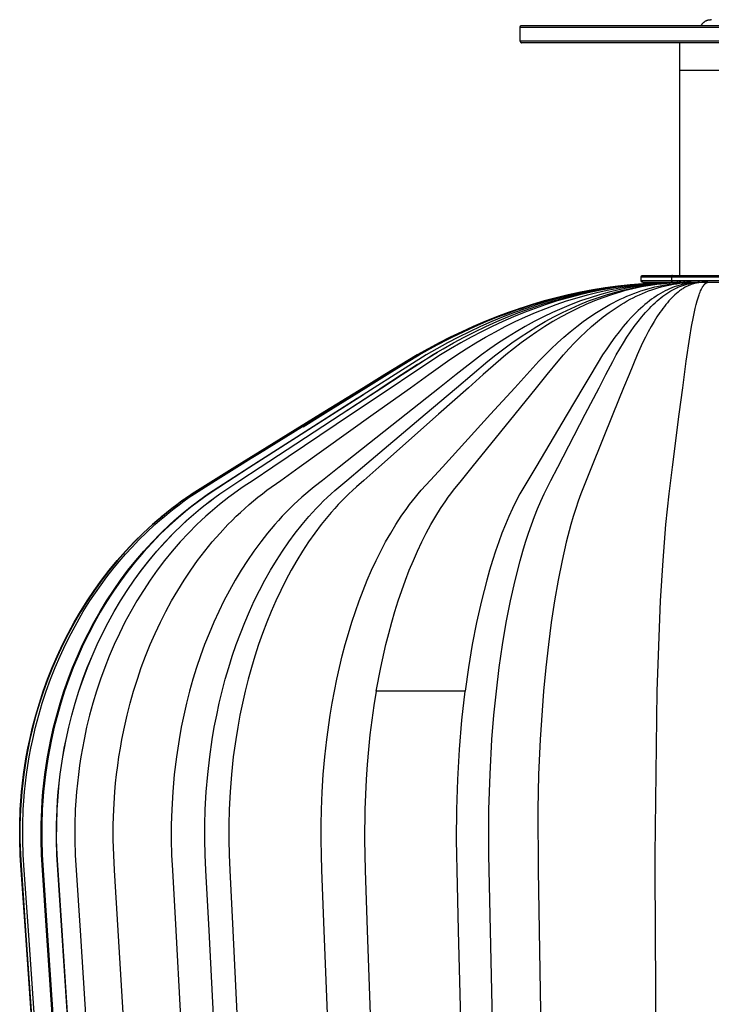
# Model space of a CAD drawing. Header units: millimetres. Extents: x 5000 to 5983, y 0 to 1484.
# Tile 11 of 12: x 5584 to 5783, y 1200 to 1484. Entities that reach past the tile are written whole.
import ezdxf

# ---------------------------------------------------------------- set-up
doc = ezdxf.new("R2010")
doc.units = ezdxf.units.MM
doc.layers.add('Make2D$Sichtbar$Kurven', color=18, linetype='Continuous', true_color=0x000000)
doc.layers.add('Make2D$Sichtbar$Tangenten', color=18, linetype='Continuous', true_color=0x000000)

msp = doc.modelspace()

# ---------------------------------------------------------------- linework, layer by layer
at = {"layer": 'Make2D$Sichtbar$Kurven', "color": 18, "lineweight": -3, "true_color": 0x000000}
for points in [[(5728.08, 1482.02), (5728.08, 1482.03), (5728.08, 1482.05), (5728.08, 1482.06), (5728.08, 1482.07), (5728.08, 1482.08), (5728.09, 1482.09), (5728.09, 1482.1), (5728.09, 1482.11), (5728.09, 1482.13), (5728.09, 1482.14), (5728.1, 1482.15), (5728.1, 1482.16), (5728.1, 1482.17), (5728.11, 1482.18), (5728.11, 1482.2), (5728.12, 1482.21), (5728.12, 1482.22), (5728.13, 1482.23), (5728.13, 1482.24), (5728.14, 1482.25), (5728.14, 1482.26), (5728.15, 1482.28), (5728.16, 1482.29), (5728.16, 1482.3), (5728.17, 1482.31), (5728.18, 1482.32), (5728.18, 1482.33), (5728.19, 1482.34), (5728.2, 1482.35), (5728.21, 1482.36), (5728.22, 1482.37), (5728.23, 1482.38), (5728.24, 1482.39), (5728.25, 1482.39), (5728.25, 1482.4), (5728.26, 1482.41), (5728.27, 1482.42), (5728.29, 1482.43), (5728.3, 1482.43), (5728.31, 1482.44), (5728.32, 1482.45), (5728.33, 1482.45), (5728.34, 1482.46), (5728.35, 1482.47), (5728.36, 1482.47), (5728.37, 1482.48), (5728.38, 1482.48), (5728.4, 1482.49), (5728.41, 1482.49), (5728.42, 1482.5), (5728.43, 1482.5), (5728.44, 1482.5), (5728.45, 1482.51), (5728.47, 1482.51), (5728.48, 1482.51), (5728.49, 1482.51), (5728.5, 1482.52), (5728.51, 1482.52), (5728.52, 1482.52), (5728.53, 1482.52), (5728.55, 1482.52), (5728.56, 1482.52), (5728.57, 1482.52), (5728.58, 1482.52)], [(5728.08, 1478.02), (5728.08, 1482.02)], [(5728.58, 1482.52), (5837.58, 1482.52), (5837.58, 1482.52)], [(5780.4, 1482.52), (5780.42, 1482.58), (5780.45, 1482.63), (5780.48, 1482.68), (5780.51, 1482.73), (5780.54, 1482.78), (5780.58, 1482.83), (5780.61, 1482.88), (5780.64, 1482.93), (5780.68, 1482.98), (5780.72, 1483.03), (5780.76, 1483.08), (5780.79, 1483.13), (5780.83, 1483.17), (5780.88, 1483.22), (5780.92, 1483.26), (5780.96, 1483.31), (5781.02, 1483.36), (5781.07, 1483.41), (5781.13, 1483.46), (5781.19, 1483.51), (5781.25, 1483.56), (5781.31, 1483.61), (5781.38, 1483.65), (5781.44, 1483.69), (5781.5, 1483.74), (5781.57, 1483.78), (5781.64, 1483.81), (5781.7, 1483.85), (5781.77, 1483.88), (5781.84, 1483.91), (5781.91, 1483.94), (5781.98, 1483.97), (5782.05, 1484), (5782.12, 1484.02), (5782.19, 1484.05), (5782.26, 1484.07), (5782.33, 1484.09), (5782.4, 1484.1), (5782.47, 1484.12), (5782.54, 1484.13), (5782.6, 1484.15), (5782.67, 1484.16), (5782.74, 1484.16), (5782.81, 1484.17), (5782.88, 1484.18), (5782.95, 1484.18), (5783.01, 1484.18), (5783.08, 1484.18)], [(5783.35, 1484.17), (5783.28, 1484.18), (5783.21, 1484.18), (5783.15, 1484.18), (5783.08, 1484.18)], [(5728.08, 1478.02), (5728.08, 1478.01), (5728.08, 1478), (5728.08, 1477.99), (5728.08, 1477.98), (5728.08, 1477.97), (5728.09, 1477.96), (5728.09, 1477.94), (5728.09, 1477.93), (5728.09, 1477.92), (5728.09, 1477.91), (5728.1, 1477.9), (5728.1, 1477.89), (5728.1, 1477.87), (5728.11, 1477.86), (5728.11, 1477.85), (5728.12, 1477.84), (5728.12, 1477.83), (5728.13, 1477.82), (5728.13, 1477.8), (5728.14, 1477.79), (5728.14, 1477.78), (5728.15, 1477.77), (5728.16, 1477.76), (5728.16, 1477.75), (5728.17, 1477.74), (5728.18, 1477.73), (5728.18, 1477.72), (5728.19, 1477.71), (5728.2, 1477.7), (5728.21, 1477.69), (5728.22, 1477.68), (5728.23, 1477.67), (5728.24, 1477.66), (5728.25, 1477.65), (5728.25, 1477.64), (5728.26, 1477.64), (5728.27, 1477.63), (5728.29, 1477.62), (5728.3, 1477.61), (5728.31, 1477.61), (5728.32, 1477.6), (5728.33, 1477.59), (5728.34, 1477.59), (5728.35, 1477.58), (5728.36, 1477.57), (5728.37, 1477.57), (5728.38, 1477.56), (5728.4, 1477.56), (5728.41, 1477.56), (5728.42, 1477.55), (5728.43, 1477.55), (5728.44, 1477.54), (5728.45, 1477.54), (5728.47, 1477.54), (5728.48, 1477.53), (5728.49, 1477.53), (5728.5, 1477.53), (5728.51, 1477.53), (5728.52, 1477.53), (5728.53, 1477.53), (5728.55, 1477.52), (5728.56, 1477.52), (5728.57, 1477.52), (5728.58, 1477.52)], [(5837.58, 1477.52), (5728.58, 1477.52)], [(5774.08, 1477.52), (5774.08, 1469.58)], [(5774.08, 1469.58), (5774.08, 1410.34)], [(5763.04, 1409.84), (5763.04, 1409.85), (5763.04, 1409.87), (5763.04, 1409.88), (5763.04, 1409.89), (5763.04, 1409.9), (5763.04, 1409.92), (5763.04, 1409.93), (5763.05, 1409.94), (5763.05, 1409.95), (5763.05, 1409.96), (5763.05, 1409.98), (5763.06, 1409.99), (5763.06, 1410), (5763.07, 1410.01), (5763.07, 1410.02), (5763.07, 1410.03), (5763.08, 1410.04), (5763.08, 1410.06), (5763.09, 1410.07), (5763.1, 1410.08), (5763.1, 1410.09), (5763.11, 1410.1), (5763.11, 1410.11), (5763.12, 1410.12), (5763.13, 1410.13), (5763.13, 1410.14), (5763.14, 1410.15), (5763.15, 1410.16), (5763.16, 1410.17), (5763.17, 1410.18), (5763.17, 1410.19), (5763.18, 1410.2), (5763.19, 1410.2), (5763.2, 1410.21), (5763.21, 1410.22), (5763.22, 1410.23), (5763.23, 1410.24), (5763.24, 1410.25), (5763.25, 1410.25), (5763.26, 1410.26), (5763.27, 1410.27), (5763.28, 1410.27), (5763.29, 1410.28), (5763.31, 1410.29), (5763.32, 1410.29), (5763.33, 1410.3), (5763.34, 1410.3), (5763.35, 1410.31), (5763.37, 1410.31), (5763.38, 1410.32), (5763.4, 1410.32), (5763.41, 1410.33), (5763.43, 1410.33), (5763.44, 1410.33), (5763.45, 1410.33), (5763.45, 1410.34), (5763.46, 1410.34), (5763.47, 1410.34), (5763.48, 1410.34), (5763.51, 1410.34), (5763.54, 1410.34)], [(5763.54, 1410.34), (5763.54, 1410.34), (5772.08, 1410.34)], [(5772.08, 1410.34), (5802.54, 1410.34), (5802.54, 1410.34)], [(5590.08, 1151.26), (5585.22, 1221.13), (5584, 1238.6), (5583.72, 1242.96), (5583.58, 1247.33), (5583.58, 1251.7), (5583.74, 1256.07), (5583.9, 1258.62), (5584.11, 1261.17), (5584.38, 1263.71), (5584.69, 1266.25), (5585.06, 1268.78), (5585.48, 1271.3), (5585.94, 1273.81), (5586.46, 1276.31), (5587.29, 1279.85), (5588.22, 1283.36), (5589.25, 1286.85), (5590.38, 1290.3), (5591.62, 1293.72), (5592.96, 1297.1), (5594.4, 1300.43), (5595.93, 1303.73), (5597.57, 1306.97), (5599.31, 1310.16), (5601.15, 1313.3), (5603.08, 1316.37), (5605.11, 1319.38), (5607.23, 1322.33), (5609.45, 1325.21), (5611.76, 1328.01), (5614.17, 1330.73), (5616.66, 1333.37), (5619.24, 1335.93), (5621.91, 1338.4), (5623.27, 1339.6), (5624.66, 1340.77), (5626.06, 1341.92), (5627.49, 1343.04), (5628.93, 1344.14), (5630.4, 1345.22), (5631.88, 1346.27), (5633.38, 1347.29), (5639.53, 1351.15), (5645.71, 1354.98), (5670.44, 1370.26), (5682.81, 1377.9), (5688.99, 1381.72), (5695.18, 1385.53), (5698.31, 1387.37), (5701.48, 1389.15), (5704.68, 1390.86), (5707.92, 1392.5), (5711.2, 1394.08), (5714.51, 1395.58), (5717.85, 1397), (5721.22, 1398.35), (5724.62, 1399.63), (5728.05, 1400.82), (5731.51, 1401.93), (5735, 1402.96), (5738.5, 1403.9), (5742.03, 1404.76), (5745.58, 1405.52), (5749.15, 1406.2), (5752.74, 1406.78), (5756.34, 1407.27), (5759.95, 1407.66), (5763.57, 1407.95), (5767.2, 1408.15)], [(5590.12, 1151.28), (5585.26, 1221.14), (5584.05, 1238.61), (5583.77, 1242.98), (5583.63, 1247.34), (5583.63, 1251.72), (5583.79, 1256.08), (5583.95, 1258.63), (5584.16, 1261.18), (5584.43, 1263.72), (5584.74, 1266.25), (5585.11, 1268.78), (5585.53, 1271.3), (5586, 1273.81), (5586.51, 1276.31), (5587.34, 1279.85), (5588.27, 1283.36), (5589.3, 1286.85), (5590.44, 1290.3), (5591.67, 1293.72), (5593.01, 1297.09), (5594.44, 1300.43), (5595.98, 1303.72), (5597.62, 1306.96), (5599.36, 1310.15), (5601.19, 1313.29), (5603.12, 1316.36), (5605.15, 1319.37), (5607.27, 1322.32), (5609.49, 1325.19), (5611.8, 1327.99), (5614.2, 1330.72), (5616.69, 1333.36), (5619.27, 1335.91), (5621.94, 1338.38), (5623.3, 1339.58), (5624.69, 1340.75), (5626.09, 1341.9), (5627.51, 1343.03), (5628.96, 1344.13), (5630.42, 1345.2), (5631.9, 1346.25), (5633.4, 1347.27), (5639.55, 1351.14), (5645.73, 1354.96), (5670.45, 1370.25), (5682.82, 1377.9), (5689, 1381.72), (5695.19, 1385.52), (5698.32, 1387.37), (5701.48, 1389.15), (5704.69, 1390.86), (5707.93, 1392.5), (5711.2, 1394.07), (5714.51, 1395.58), (5717.85, 1397), (5721.22, 1398.35), (5724.63, 1399.63), (5728.06, 1400.82), (5731.51, 1401.93), (5735, 1402.96), (5738.51, 1403.9), (5742.04, 1404.76), (5745.59, 1405.52), (5749.15, 1406.2), (5752.74, 1406.78), (5756.34, 1407.27), (5759.95, 1407.66), (5763.57, 1407.95), (5769.79, 1408.26)], [(5772.84, 1408.34), (5767.7, 1408.15), (5764.19, 1407.95), (5760.68, 1407.66), (5757.18, 1407.27), (5753.7, 1406.78), (5750.23, 1406.2), (5746.77, 1405.52), (5743.33, 1404.76), (5739.91, 1403.9), (5736.52, 1402.96), (5733.14, 1401.93), (5729.79, 1400.82), (5726.47, 1399.63), (5723.18, 1398.35), (5719.91, 1397), (5716.68, 1395.58), (5713.47, 1394.07), (5710.3, 1392.5), (5707.16, 1390.86), (5704.06, 1389.15), (5700.99, 1387.37), (5691.97, 1381.71), (5685.98, 1377.89), (5674.01, 1370.25), (5650.07, 1354.95), (5644.09, 1351.12), (5638.14, 1347.25), (5636.68, 1346.23), (5635.25, 1345.18), (5633.83, 1344.11), (5632.44, 1343.01), (5631.06, 1341.89), (5629.7, 1340.74), (5628.36, 1339.56), (5627.04, 1338.36), (5624.46, 1335.9), (5621.96, 1333.34), (5619.55, 1330.7), (5617.23, 1327.98), (5614.99, 1325.18), (5612.84, 1322.31), (5610.79, 1319.36), (5608.82, 1316.35), (5606.95, 1313.28), (5605.18, 1310.14), (5603.5, 1306.95), (5601.91, 1303.71), (5600.42, 1300.42), (5599.03, 1297.09), (5597.74, 1293.71), (5596.54, 1290.3), (5595.44, 1286.85), (5594.45, 1283.37), (5593.55, 1279.86), (5592.75, 1276.32), (5592.24, 1273.82), (5591.79, 1271.31), (5591.38, 1268.79), (5591.03, 1266.26), (5590.72, 1263.73), (5590.47, 1261.19), (5590.26, 1258.65), (5590.11, 1256.1), (5589.95, 1251.73), (5589.94, 1247.36), (5590.08, 1242.99), (5590.35, 1238.63), (5591.53, 1221.16), (5596.22, 1151.28)], [(5773.35, 1408.34), (5768.46, 1408.15), (5765.13, 1407.95), (5761.8, 1407.66), (5758.47, 1407.27), (5755.16, 1406.78), (5751.86, 1406.2), (5748.58, 1405.52), (5745.31, 1404.76), (5742.06, 1403.9), (5738.83, 1402.96), (5735.63, 1401.93), (5732.44, 1400.82), (5729.29, 1399.63), (5726.16, 1398.36), (5723.05, 1397), (5719.98, 1395.58), (5716.93, 1394.08), (5713.92, 1392.51), (5710.94, 1390.86), (5707.99, 1389.15), (5705.07, 1387.37), (5696.5, 1381.72), (5690.81, 1377.9), (5679.43, 1370.26), (5656.67, 1354.98), (5650.98, 1351.15), (5648.14, 1349.25), (5646.72, 1348.28), (5645.32, 1347.29), (5643.94, 1346.27), (5642.58, 1345.22), (5641.23, 1344.14), (5639.9, 1343.04), (5638.59, 1341.92), (5637.29, 1340.77), (5636.02, 1339.6), (5634.76, 1338.4), (5632.31, 1335.93), (5629.94, 1333.38), (5627.64, 1330.73), (5625.43, 1328.01), (5623.3, 1325.21), (5621.26, 1322.33), (5619.31, 1319.38), (5617.44, 1316.37), (5615.66, 1313.3), (5613.97, 1310.16), (5612.37, 1306.97), (5610.86, 1303.73), (5609.45, 1300.43), (5608.12, 1297.1), (5606.89, 1293.72), (5605.76, 1290.3), (5604.71, 1286.85), (5603.76, 1283.36), (5602.91, 1279.85), (5602.15, 1276.31), (5601.67, 1273.81), (5601.24, 1271.3), (5600.86, 1268.78), (5600.52, 1266.25), (5600.23, 1263.71), (5599.99, 1261.17), (5599.79, 1258.62), (5599.64, 1256.07), (5599.5, 1251.7), (5599.49, 1247.33), (5599.62, 1242.96), (5599.88, 1238.6), (5601, 1221.13), (5605.48, 1151.26)], [(5616.21, 1151.26), (5612.01, 1221.13), (5610.96, 1238.59), (5610.72, 1242.96), (5610.59, 1247.33), (5610.6, 1251.7), (5610.73, 1256.07), (5611.06, 1261.17), (5611.28, 1263.71), (5611.56, 1266.25), (5611.87, 1268.77), (5612.23, 1271.3), (5612.64, 1273.81), (5613.09, 1276.31), (5613.8, 1279.85), (5614.61, 1283.36), (5615.5, 1286.85), (5616.48, 1290.3), (5617.55, 1293.72), (5618.7, 1297.1), (5619.95, 1300.43), (5621.28, 1303.73), (5622.69, 1306.97), (5624.2, 1310.16), (5625.78, 1313.3), (5627.45, 1316.37), (5629.21, 1319.39), (5631.05, 1322.33), (5632.96, 1325.21), (5634.96, 1328.01), (5637.04, 1330.73), (5639.2, 1333.38), (5641.43, 1335.93), (5643.73, 1338.4), (5644.91, 1339.6), (5646.11, 1340.77), (5647.32, 1341.92), (5648.56, 1343.05), (5649.81, 1344.15), (5651.07, 1345.22), (5652.35, 1346.27), (5653.65, 1347.29), (5654.97, 1348.28), (5658.97, 1351.15), (5664.31, 1354.98), (5685.69, 1370.26), (5696.39, 1377.9), (5701.73, 1381.72), (5707.08, 1385.53), (5709.79, 1387.37), (5712.53, 1389.15), (5715.3, 1390.86), (5718.1, 1392.51), (5720.93, 1394.08), (5723.8, 1395.58), (5726.68, 1397), (5729.6, 1398.36), (5732.54, 1399.63), (5735.51, 1400.82), (5738.5, 1401.93), (5741.51, 1402.96), (5744.54, 1403.9), (5747.59, 1404.76), (5750.66, 1405.52), (5753.75, 1406.2), (5756.85, 1406.78), (5759.96, 1407.27), (5763.08, 1407.66), (5766.21, 1407.95), (5769.35, 1408.15), (5773.94, 1408.34)], [(5774.82, 1408.34), (5770.68, 1408.15), (5767.85, 1407.95), (5766.44, 1407.81), (5765.03, 1407.66), (5762.21, 1407.27), (5759.4, 1406.78), (5756.6, 1406.2), (5753.81, 1405.52), (5751.04, 1404.76), (5748.29, 1403.9), (5745.55, 1402.96), (5742.83, 1401.93), (5740.13, 1400.82), (5737.45, 1399.63), (5734.79, 1398.36), (5732.16, 1397), (5729.55, 1395.58), (5726.97, 1394.08), (5724.41, 1392.51), (5721.89, 1390.86), (5719.38, 1389.15), (5716.91, 1387.37), (5709.63, 1381.72), (5704.81, 1377.9), (5695.15, 1370.27), (5675.85, 1354.98), (5671.02, 1351.16), (5668.61, 1349.25), (5667.41, 1348.29), (5666.22, 1347.3), (5665.05, 1346.27), (5663.89, 1345.23), (5662.75, 1344.15), (5661.62, 1343.05), (5660.51, 1341.93), (5659.41, 1340.78), (5658.33, 1339.6), (5657.26, 1338.4), (5655.18, 1335.94), (5653.17, 1333.38), (5651.22, 1330.74), (5649.35, 1328.02), (5647.54, 1325.21), (5645.81, 1322.34), (5644.15, 1319.39), (5642.56, 1316.38), (5641.05, 1313.3), (5639.62, 1310.16), (5638.27, 1306.97), (5636.99, 1303.73), (5635.78, 1300.44), (5634.66, 1297.1), (5633.62, 1293.72), (5632.65, 1290.3), (5631.77, 1286.85), (5630.96, 1283.36), (5630.24, 1279.85), (5629.59, 1276.31), (5628.82, 1271.29), (5628.21, 1266.24), (5627.76, 1261.17), (5627.47, 1256.07), (5627.35, 1251.7), (5627.34, 1247.33), (5627.45, 1242.95), (5627.67, 1238.59), (5628.62, 1221.12), (5632.42, 1151.26)], [(5775.7, 1408.34), (5772, 1408.15), (5769.47, 1407.95), (5768.21, 1407.81), (5766.95, 1407.66), (5765.69, 1407.47), (5764.43, 1407.27), (5763.17, 1407.03), (5761.92, 1406.78), (5760.67, 1406.5), (5759.42, 1406.2), (5758.17, 1405.87), (5756.93, 1405.52), (5754.45, 1404.76), (5751.99, 1403.9), (5749.54, 1402.96), (5747.11, 1401.93), (5744.7, 1400.82), (5742.31, 1399.63), (5739.94, 1398.36), (5737.58, 1397), (5735.25, 1395.58), (5732.95, 1394.08), (5730.66, 1392.5), (5728.4, 1390.86), (5726.17, 1389.15), (5723.96, 1387.37), (5717.46, 1381.72), (5713.14, 1377.9), (5704.52, 1370.26), (5687.27, 1354.97), (5682.96, 1351.15), (5680.8, 1349.24), (5679.73, 1348.27), (5678.67, 1347.28), (5677.62, 1346.26), (5676.59, 1345.21), (5675.57, 1344.14), (5674.56, 1343.04), (5673.57, 1341.91), (5672.59, 1340.76), (5670.67, 1338.39), (5668.81, 1335.93), (5667.01, 1333.37), (5665.27, 1330.73), (5663.6, 1328), (5661.98, 1325.2), (5660.44, 1322.33), (5658.95, 1319.38), (5657.54, 1316.37), (5656.19, 1313.29), (5654.91, 1310.16), (5653.7, 1306.97), (5652.56, 1303.72), (5651.48, 1300.43), (5650.48, 1297.1), (5649.55, 1293.72), (5648.69, 1290.3), (5647.9, 1286.85), (5647.18, 1283.36), (5646.53, 1279.85), (5645.95, 1276.31), (5645.26, 1271.3), (5644.72, 1266.25), (5644.31, 1261.17), (5644.05, 1256.08), (5643.94, 1251.71), (5643.94, 1247.34), (5644.04, 1242.97), (5644.23, 1238.6), (5645.08, 1221.14), (5648.47, 1151.27)], [(5769.01, 1408.23), (5763.54, 1407.94), (5759.91, 1407.65), (5756.29, 1407.26), (5752.69, 1406.76), (5749.1, 1406.18), (5745.53, 1405.5), (5741.98, 1404.72), (5738.45, 1403.86), (5734.95, 1402.91), (5731.47, 1401.87), (5728.01, 1400.75), (5724.59, 1399.54), (5721.19, 1398.25), (5717.83, 1396.89), (5714.5, 1395.45), (5711.21, 1393.93), (5707.95, 1392.35), (5704.73, 1390.69), (5701.54, 1388.96), (5698.4, 1387.17), (5689.14, 1381.46), (5683.01, 1377.6), (5670.76, 1369.87), (5665.48, 1366.52)], [(5773.14, 1408.36), (5770.92, 1408.29), (5763.71, 1407.95), (5760.12, 1407.66), (5756.54, 1407.27), (5752.96, 1406.78), (5749.4, 1406.2), (5745.86, 1405.52), (5742.34, 1404.76), (5738.83, 1403.9), (5735.35, 1402.96), (5731.89, 1401.93), (5728.46, 1400.82), (5725.05, 1399.63), (5721.68, 1398.35), (5718.33, 1397), (5715.01, 1395.58), (5711.73, 1394.08), (5708.48, 1392.5), (5705.26, 1390.86), (5702.08, 1389.15), (5698.94, 1387.37), (5689.68, 1381.72), (5683.55, 1377.9), (5671.27, 1370.26), (5665.93, 1366.93)], [(5674.28, 1151.26), (5671.53, 1221.12), (5670.85, 1238.58), (5670.69, 1242.95), (5670.61, 1247.32), (5670.61, 1251.69), (5670.7, 1256.07), (5670.91, 1261.16), (5671.24, 1266.24), (5671.68, 1271.29), (5672.23, 1276.3), (5673.22, 1283.36), (5673.81, 1286.85), (5674.44, 1290.3), (5675.14, 1293.72), (5675.9, 1297.1), (5676.71, 1300.44), (5677.57, 1303.73), (5678.5, 1306.97), (5679.48, 1310.17), (5680.51, 1313.3), (5681.6, 1316.38), (5682.75, 1319.39), (5683.95, 1322.34), (5685.2, 1325.22), (5686.5, 1328.02), (5687.86, 1330.75), (5689.26, 1333.39), (5690.72, 1335.94), (5692.22, 1338.41), (5693.77, 1340.78), (5695.37, 1343.06), (5696.18, 1344.16), (5697.01, 1345.23), (5697.84, 1346.28), (5698.69, 1347.3), (5699.55, 1348.29), (5702.16, 1351.17), (5705.64, 1354.99), (5719.58, 1370.27), (5726.56, 1377.91), (5730.04, 1381.72), (5733.53, 1385.53), (5735.3, 1387.37), (5737.08, 1389.15), (5738.89, 1390.86), (5740.72, 1392.51), (5742.56, 1394.08), (5744.43, 1395.58), (5746.31, 1397.01), (5748.21, 1398.36), (5750.13, 1399.63), (5752.06, 1400.82), (5753.04, 1401.39), (5754.01, 1401.93), (5754.99, 1402.46), (5755.98, 1402.96), (5756.96, 1403.44), (5757.95, 1403.9), (5758.95, 1404.34), (5759.94, 1404.76), (5760.94, 1405.15), (5761.94, 1405.52), (5762.95, 1405.87), (5763.96, 1406.2), (5764.97, 1406.5), (5765.98, 1406.78), (5766.99, 1407.03), (5768.01, 1407.27), (5769.02, 1407.47), (5770.04, 1407.66), (5771.06, 1407.81), (5772.08, 1407.95), (5773.1, 1408.06), (5774.13, 1408.15), (5777.12, 1408.34)], [(5686.54, 1290.3), (5687.83, 1297.1), (5689.32, 1303.73), (5690.14, 1306.97), (5691.01, 1310.16), (5691.93, 1313.3), (5692.9, 1316.38), (5693.92, 1319.39), (5694.98, 1322.34), (5696.09, 1325.21), (5697.25, 1328.02), (5698.46, 1330.74), (5699.71, 1333.38), (5701, 1335.94), (5702.33, 1338.4), (5703.71, 1340.78), (5705.13, 1343.05), (5706.59, 1345.23), (5707.33, 1346.27), (5708.08, 1347.3), (5708.85, 1348.29), (5711.17, 1351.16), (5714.26, 1354.98), (5726.65, 1370.27), (5732.85, 1377.9), (5735.94, 1381.72), (5739.05, 1385.53), (5740.61, 1387.37), (5742.2, 1389.15), (5743.81, 1390.86), (5745.43, 1392.51), (5747.07, 1394.08), (5748.73, 1395.58), (5750.4, 1397), (5752.09, 1398.36), (5753.8, 1399.63), (5754.65, 1400.24), (5755.51, 1400.82), (5756.38, 1401.39), (5757.25, 1401.93), (5758.12, 1402.46), (5758.99, 1402.96), (5759.87, 1403.44), (5760.75, 1403.9), (5761.63, 1404.34), (5762.52, 1404.76), (5763.41, 1405.15), (5764.3, 1405.52), (5765.19, 1405.87), (5766.08, 1406.2), (5766.98, 1406.5), (5767.88, 1406.78), (5768.78, 1407.03), (5769.68, 1407.27), (5770.59, 1407.47), (5771.49, 1407.66), (5772.4, 1407.81), (5773.31, 1407.95), (5774.21, 1408.06), (5775.12, 1408.15), (5776.94, 1408.29), (5777.78, 1408.34)], [(5779.19, 1408.34), (5777.91, 1408.23), (5777.24, 1408.15), (5776.57, 1408.06), (5775.91, 1407.95), (5775.57, 1407.88), (5775.24, 1407.81), (5774.91, 1407.74), (5774.58, 1407.66), (5773.91, 1407.47), (5773.25, 1407.27), (5772.59, 1407.03), (5771.92, 1406.78), (5771.26, 1406.5), (5770.61, 1406.2), (5769.95, 1405.87), (5769.29, 1405.52), (5768.64, 1405.15), (5767.99, 1404.76), (5767.34, 1404.34), (5766.69, 1403.9), (5766.05, 1403.44), (5765.4, 1402.96), (5764.76, 1402.46), (5764.12, 1401.93), (5763.48, 1401.39), (5762.85, 1400.82), (5762.22, 1400.23), (5761.59, 1399.63), (5760.96, 1399), (5760.34, 1398.35), (5759.1, 1397), (5757.87, 1395.58), (5756.65, 1394.08), (5755.45, 1392.5), (5754.26, 1390.86), (5753.08, 1389.15), (5751.91, 1387.37), (5748.49, 1381.72), (5746.21, 1377.9), (5741.67, 1370.26), (5732.58, 1354.97), (5730.3, 1351.14), (5728.04, 1347.28), (5726.95, 1345.21), (5725.88, 1343.03), (5724.84, 1340.76), (5723.83, 1338.39), (5722.85, 1335.92), (5721.9, 1333.36), (5720.98, 1330.72), (5720.1, 1328), (5719.25, 1325.2), (5718.43, 1322.32), (5716.91, 1316.36), (5715.52, 1310.15), (5714.28, 1303.72), (5713.19, 1297.09), (5712.24, 1290.3)], [(5780.43, 1408.34), (5780.01, 1408.29), (5779.56, 1408.23), (5779.1, 1408.15), (5778.88, 1408.11), (5778.65, 1408.06), (5778.42, 1408), (5778.2, 1407.95), (5777.97, 1407.88), (5777.74, 1407.81), (5777.52, 1407.74), (5777.29, 1407.66), (5777.06, 1407.57), (5776.84, 1407.47), (5776.61, 1407.37), (5776.39, 1407.27), (5776.16, 1407.15), (5775.93, 1407.03), (5775.71, 1406.91), (5775.48, 1406.78), (5775.26, 1406.64), (5775.04, 1406.5), (5774.81, 1406.35), (5774.59, 1406.2), (5774.36, 1406.04), (5774.14, 1405.87), (5773.69, 1405.52), (5773.25, 1405.15), (5772.8, 1404.76), (5772.36, 1404.34), (5771.92, 1403.9), (5771.48, 1403.44), (5771.04, 1402.96), (5770.61, 1402.46), (5770.17, 1401.93), (5769.74, 1401.39), (5769.3, 1400.82), (5768.87, 1400.23), (5768.45, 1399.63), (5767.59, 1398.35), (5766.75, 1397), (5765.91, 1395.58), (5765.09, 1394.08), (5764.27, 1392.5), (5763.45, 1390.86), (5762.65, 1389.15), (5761.86, 1387.37), (5759.53, 1381.72), (5757.98, 1377.89), (5754.88, 1370.25), (5748.7, 1354.95), (5747.15, 1351.13), (5745.61, 1347.26), (5744.86, 1345.19), (5744.14, 1343.02), (5743.43, 1340.74), (5742.74, 1338.37), (5741.43, 1333.35), (5740.2, 1327.99), (5739.07, 1322.31), (5738.03, 1316.35), (5737.09, 1310.15), (5736.24, 1303.72), (5735.5, 1297.09), (5734.86, 1290.3), (5733.88, 1276.32), (5733.43, 1266.26), (5733.19, 1256.09), (5733.26, 1238.62), (5733.56, 1221.15), (5734.78, 1151.28)], [(5763.04, 1408.84), (5763.04, 1409.84)], [(5763.54, 1408.34), (5763.51, 1408.34), (5763.48, 1408.35), (5763.47, 1408.35), (5763.46, 1408.35), (5763.45, 1408.35), (5763.45, 1408.35), (5763.44, 1408.35), (5763.43, 1408.35), (5763.41, 1408.36), (5763.4, 1408.36), (5763.38, 1408.37), (5763.37, 1408.37), (5763.35, 1408.38), (5763.34, 1408.38), (5763.33, 1408.39), (5763.32, 1408.39), (5763.31, 1408.4), (5763.29, 1408.4), (5763.28, 1408.41), (5763.27, 1408.42), (5763.26, 1408.42), (5763.25, 1408.43), (5763.24, 1408.44), (5763.23, 1408.45), (5763.22, 1408.45), (5763.21, 1408.46), (5763.2, 1408.47), (5763.19, 1408.48), (5763.18, 1408.49), (5763.17, 1408.5), (5763.17, 1408.51), (5763.16, 1408.52), (5763.15, 1408.53), (5763.14, 1408.54), (5763.13, 1408.54), (5763.13, 1408.55), (5763.12, 1408.56), (5763.11, 1408.58), (5763.11, 1408.59), (5763.1, 1408.6), (5763.1, 1408.61), (5763.09, 1408.62), (5763.08, 1408.63), (5763.08, 1408.64), (5763.07, 1408.65), (5763.07, 1408.66), (5763.07, 1408.67), (5763.06, 1408.69), (5763.06, 1408.7), (5763.05, 1408.71), (5763.05, 1408.72), (5763.05, 1408.73), (5763.05, 1408.74), (5763.04, 1408.76), (5763.04, 1408.77), (5763.04, 1408.78), (5763.04, 1408.79), (5763.04, 1408.81), (5763.04, 1408.82), (5763.04, 1408.83), (5763.04, 1408.84)], [(5772.08, 1408.34), (5763.54, 1408.34), (5763.54, 1408.34)], [(5767.61, 1151.26), (5767.22, 1221.12), (5767.12, 1238.59), (5767.1, 1242.95), (5767.63, 1290.3), (5768.65, 1316.38), (5769.35, 1328.02), (5770.16, 1338.4), (5771.08, 1347.3), (5771.57, 1351.16), (5772.07, 1354.98), (5774.05, 1370.27), (5775.04, 1377.9), (5775.54, 1381.72), (5776.03, 1385.53), (5777.06, 1392.51), (5777.58, 1395.58), (5778.12, 1398.36), (5778.67, 1400.82), (5778.95, 1401.93), (5779.23, 1402.96), (5779.51, 1403.9), (5779.79, 1404.76), (5779.93, 1405.15), (5780.07, 1405.52), (5780.22, 1405.87), (5780.36, 1406.2), (5780.5, 1406.5), (5780.58, 1406.64), (5780.65, 1406.78), (5780.72, 1406.91), (5780.79, 1407.03), (5780.86, 1407.15), (5780.94, 1407.27), (5781.01, 1407.37), (5781.08, 1407.47), (5781.15, 1407.57), (5781.23, 1407.66), (5781.26, 1407.7), (5781.3, 1407.74), (5781.33, 1407.78), (5781.37, 1407.81), (5781.41, 1407.85), (5781.44, 1407.88), (5781.48, 1407.92), (5781.52, 1407.95), (5781.55, 1407.98), (5781.59, 1408), (5781.62, 1408.03), (5781.66, 1408.06), (5781.7, 1408.08), (5781.73, 1408.11), (5781.77, 1408.13), (5781.81, 1408.15), (5781.84, 1408.17), (5781.88, 1408.19), (5781.92, 1408.21), (5781.95, 1408.23), (5782.02, 1408.26), (5782.1, 1408.29), (5782.16, 1408.32), (5782.23, 1408.34)], [(5769.79, 1408.26), (5770.82, 1408.29), (5770.94, 1408.3), (5771.01, 1408.3)], [(5771.39, 1408.31), (5771.87, 1408.32)], [(5802.54, 1408.34), (5772.08, 1408.34)], [(5773.14, 1408.36), (5773.14, 1408.36), (5773.1, 1408.36), (5773.1, 1408.36)], [(5773.14, 1408.36), (5773.15, 1408.36), (5773.4, 1408.36), (5773.41, 1408.36)], [(5773.63, 1408.36), (5773.61, 1408.36), (5773.42, 1408.36), (5773.41, 1408.36)], [(5773.63, 1408.36), (5773.64, 1408.36), (5773.88, 1408.36), (5773.89, 1408.36)], [(5774.45, 1408.36), (5774.43, 1408.36), (5773.91, 1408.36), (5773.89, 1408.36)], [(5774.45, 1408.36), (5774.47, 1408.36), (5775.27, 1408.36), (5775.29, 1408.36)], [(5775.77, 1408.36), (5775.75, 1408.36), (5775.31, 1408.36), (5775.29, 1408.36)], [(5775.77, 1408.36), (5775.8, 1408.36), (5776.09, 1408.36), (5776.12, 1408.36)], [(5777.45, 1408.36), (5777.43, 1408.36), (5776.15, 1408.36), (5776.12, 1408.36)], [(5777.45, 1408.36), (5777.48, 1408.36), (5778.05, 1408.36), (5778.08, 1408.36)], [(5778.08, 1408.36), (5778.11, 1408.36), (5779.37, 1408.36), (5779.41, 1408.36)], [(5779.87, 1408.36), (5779.83, 1408.36), (5779.44, 1408.36), (5779.41, 1408.36)], [(5779.87, 1408.36), (5779.92, 1408.36), (5780.54, 1408.36), (5780.58, 1408.36)], [(5782.28, 1408.36), (5782.25, 1408.36), (5780.63, 1408.36), (5780.58, 1408.36)], [(5782.28, 1408.36), (5782.31, 1408.36), (5783.08, 1408.36), (5783.47, 1408.36), (5783.51, 1408.36)], [(5652.8, 1359), (5683.24, 1377.9), (5689.39, 1381.72), (5695.55, 1385.52), (5698.67, 1387.37), (5701.83, 1389.15), (5705.02, 1390.86), (5708.24, 1392.5), (5711.5, 1394.07), (5714.8, 1395.57), (5718.12, 1397), (5721.48, 1398.35), (5724.87, 1399.63), (5728.28, 1400.82), (5731.73, 1401.93), (5735.19, 1402.96), (5738.69, 1403.9), (5742.2, 1404.76), (5745.74, 1405.52), (5749.29, 1406.2), (5751.67, 1406.6), (5754.05, 1406.95)], [(5652.8, 1359), (5683.24, 1377.9), (5689.4, 1381.72), (5695.56, 1385.53), (5698.68, 1387.37), (5701.83, 1389.15), (5705.02, 1390.86), (5708.25, 1392.5), (5711.51, 1394.08), (5714.8, 1395.58), (5718.13, 1397), (5721.49, 1398.35), (5724.88, 1399.63), (5728.29, 1400.82), (5731.74, 1401.93), (5735.2, 1402.96), (5738.7, 1403.9), (5742.21, 1404.76), (5745.75, 1405.52), (5749.3, 1406.2), (5751.26, 1406.53)], [(5740.62, 1404.38), (5737.88, 1403.69), (5735.16, 1402.95), (5731.69, 1401.92), (5728.24, 1400.8), (5724.82, 1399.6), (5721.43, 1398.32), (5718.07, 1396.96), (5714.74, 1395.53), (5711.45, 1394.02), (5708.19, 1392.44), (5704.96, 1390.79), (5701.78, 1389.07), (5698.62, 1387.29), (5689.36, 1381.61), (5683.21, 1377.76), (5670.94, 1370.07), (5665.93, 1366.93)], [(5727.87, 1400.63), (5724.73, 1399.52), (5721.63, 1398.34), (5718.27, 1396.99), (5714.94, 1395.55), (5711.65, 1394.05), (5708.39, 1392.47), (5705.17, 1390.82), (5701.99, 1389.1), (5698.84, 1387.31), (5689.58, 1381.63), (5683.43, 1377.79), (5671.16, 1370.09), (5665.48, 1366.52)], [(5669.43, 1369.13), (5683.52, 1377.9), (5689.66, 1381.71), (5695.8, 1385.52), (5698.91, 1387.37), (5702.05, 1389.14), (5705.23, 1390.86), (5708.45, 1392.5), (5711.7, 1394.07), (5714.99, 1395.57), (5718.3, 1397), (5721.65, 1398.35), (5724.64, 1399.48), (5727.66, 1400.55)], [(5727.87, 1400.63), (5730.72, 1401.57)], [(5600.35, 1151.31), (5595.76, 1221.19), (5594.61, 1238.66), (5594.34, 1243.02), (5594.21, 1247.39), (5594.22, 1251.76), (5594.37, 1256.12), (5594.52, 1258.67), (5594.73, 1261.21), (5594.98, 1263.75), (5595.28, 1266.28), (5595.62, 1268.81), (5596.02, 1271.32), (5596.46, 1273.83), (5596.96, 1276.33), (5597.74, 1279.87), (5598.62, 1283.37), (5599.6, 1286.85), (5600.67, 1290.3), (5601.84, 1293.71), (5603.1, 1297.09), (5604.46, 1300.42), (5605.92, 1303.71), (5607.47, 1306.94), (5609.11, 1310.13), (5610.85, 1313.26), (5612.67, 1316.33), (5614.59, 1319.34), (5616.6, 1322.29), (5618.7, 1325.16), (5620.89, 1327.96), (5623.16, 1330.68), (5625.52, 1333.32), (5627.96, 1335.88), (5630.48, 1338.35), (5631.77, 1339.54), (5633.08, 1340.72), (5634.41, 1341.87), (5635.76, 1342.99), (5637.12, 1344.09), (5638.51, 1345.17), (5639.91, 1346.22), (5641.33, 1347.24), (5647.15, 1351.11), (5653, 1354.93), (5676.39, 1370.23), (5688.08, 1377.87), (5693.93, 1381.69), (5699.78, 1385.5), (5704.18, 1388.21)], [(5698.48, 1384.66), (5693.87, 1381.65), (5687.96, 1377.77), (5687.66, 1377.57)], [(5596.06, 1151.28), (5591.36, 1221.16), (5590.18, 1238.62), (5589.91, 1242.99), (5589.77, 1247.36), (5589.78, 1251.73), (5589.93, 1256.09), (5590.09, 1258.64), (5590.29, 1261.19), (5590.55, 1263.73), (5590.85, 1266.26), (5591.21, 1268.79), (5591.61, 1271.31), (5592.07, 1273.82), (5592.57, 1276.32), (5593.37, 1279.86), (5594.27, 1283.37), (5595.27, 1286.85), (5596.37, 1290.3), (5597.57, 1293.71), (5598.86, 1297.09), (5600.26, 1300.43), (5601.75, 1303.72), (5603.33, 1306.96), (5605.02, 1310.15), (5606.79, 1313.28), (5608.66, 1316.35), (5610.63, 1319.36), (5612.69, 1322.31), (5614.84, 1325.18), (5617.07, 1327.98), (5619.4, 1330.71), (5621.81, 1333.35), (5624.31, 1335.9), (5626.89, 1338.37), (5628.22, 1339.57), (5629.56, 1340.74), (5630.92, 1341.89), (5632.3, 1343.02), (5633.7, 1344.12), (5635.12, 1345.19), (5636.55, 1346.24), (5638.01, 1347.26), (5643.96, 1351.13), (5649.95, 1354.95), (5673.9, 1370.24), (5682.88, 1375.97)], [(5681, 1374.77), (5649.62, 1354.63), (5643.61, 1350.75), (5637.68, 1346.86), (5636.24, 1345.84), (5634.83, 1344.8), (5633.43, 1343.74), (5632.05, 1342.64), (5629.34, 1340.38), (5626.71, 1338.03), (5624.16, 1335.58), (5621.69, 1333.04), (5619.31, 1330.42), (5617.01, 1327.72), (5614.79, 1324.94), (5612.66, 1322.09), (5610.63, 1319.17), (5608.68, 1316.18), (5606.82, 1313.12), (5605.06, 1310.01), (5603.39, 1306.85), (5601.81, 1303.63), (5600.33, 1300.36), (5598.94, 1297.05), (5597.65, 1293.69), (5596.45, 1290.3), (5595.35, 1286.87), (5594.35, 1283.4), (5593.45, 1279.91), (5592.65, 1276.39), (5592.14, 1273.9), (5591.68, 1271.39), (5591.28, 1268.88), (5590.92, 1266.37), (5590.61, 1263.84), (5590.35, 1261.31), (5590.14, 1258.77), (5589.98, 1256.23), (5589.82, 1251.87), (5589.81, 1247.52), (5589.94, 1243.16), (5590.21, 1238.8), (5591.38, 1221.31), (5593.73, 1186.31)], [(5617.97, 1333.95), (5620.26, 1336.2), (5622.62, 1338.39), (5623.97, 1339.58), (5625.35, 1340.76), (5626.75, 1341.91), (5628.17, 1343.03), (5629.61, 1344.13), (5631.07, 1345.21), (5632.54, 1346.26), (5634.04, 1347.28), (5640.16, 1351.14), (5646.31, 1354.97), (5650.42, 1357.52), (5652.8, 1359)], [(5590.93, 1151.27), (5586.09, 1221.14), (5584.88, 1238.61), (5584.6, 1242.97), (5584.46, 1247.34), (5584.47, 1251.71), (5584.62, 1256.08), (5584.79, 1258.63), (5585, 1261.18), (5585.26, 1263.72), (5585.57, 1266.25), (5585.94, 1268.78), (5586.35, 1271.3), (5586.82, 1273.81), (5587.34, 1276.31), (5588.16, 1279.85), (5589.08, 1283.36), (5590.11, 1286.85), (5591.24, 1290.3), (5592.47, 1293.72), (5593.8, 1297.09), (5595.23, 1300.43), (5596.77, 1303.72), (5598.4, 1306.96), (5600.13, 1310.15), (5601.95, 1313.29), (5603.88, 1316.36), (5605.44, 1318.71), (5607.06, 1321.02), (5608.74, 1323.29), (5610.48, 1325.52), (5612.27, 1327.7), (5614.11, 1329.83), (5616.01, 1331.91), (5617.97, 1333.95)], [(5686.54, 1290.3), (5685.86, 1286.14), (5685.26, 1281.94), (5684.73, 1277.69), (5684.28, 1273.42), (5683.9, 1269.11), (5683.59, 1264.78), (5683.21, 1256.07), (5683.13, 1247.33), (5683.34, 1238.59), (5683.95, 1221.12), (5686.39, 1151.26), (5691.27, 1011.54)], [(5715.71, 1011.54), (5712.13, 1151.27), (5710.34, 1221.14), (5709.9, 1238.61), (5709.79, 1242.97), (5709.74, 1247.34), (5709.8, 1256.08), (5710.08, 1264.79), (5710.58, 1273.42), (5711.3, 1281.94), (5712.24, 1290.3)]]:
    msp.add_lwpolyline(points, dxfattribs=at)
at = {"layer": 'Make2D$Sichtbar$Tangenten', "color": 18, "lineweight": -3, "true_color": 0x000000}
for points in [[(5728.08, 1482.02), (5728.08, 1482.02), (5838.08, 1482.02)], [(5838.08, 1478.02), (5838.08, 1478.02), (5728.08, 1478.02)], [(5774.08, 1469.58), (5792.08, 1469.58)], [(5772.08, 1410.34), (5772.07, 1410.34), (5772.07, 1410.34), (5772.07, 1410.34), (5772.06, 1410.34), (5772.06, 1410.34), (5772.06, 1410.34), (5772.05, 1410.34), (5772.05, 1410.34), (5772.05, 1410.34), (5772.05, 1410.34), (5772.04, 1410.34), (5772.04, 1410.34), (5772.04, 1410.34), (5772.03, 1410.34), (5772.03, 1410.33), (5772.03, 1410.33), (5772.02, 1410.33), (5772.02, 1410.33), (5772.02, 1410.33), (5772.01, 1410.33), (5772.01, 1410.33), (5772.01, 1410.32), (5772, 1410.32), (5772, 1410.32), (5771.99, 1410.32), (5771.99, 1410.31), (5771.98, 1410.31), (5771.97, 1410.31), (5771.97, 1410.3), (5771.96, 1410.3), (5771.95, 1410.29), (5771.95, 1410.28), (5771.94, 1410.28), (5771.94, 1410.27), (5771.93, 1410.27), (5771.92, 1410.26), (5771.92, 1410.25), (5771.91, 1410.25), (5771.91, 1410.24), (5771.9, 1410.23), (5771.89, 1410.22), (5771.89, 1410.21), (5771.88, 1410.2), (5771.88, 1410.2), (5771.87, 1410.19), (5771.87, 1410.18), (5771.86, 1410.17), (5771.86, 1410.16), (5771.85, 1410.15), (5771.85, 1410.14), (5771.85, 1410.13), (5771.84, 1410.12), (5771.83, 1410.09), (5771.83, 1410.07), (5771.82, 1410.05), (5771.82, 1410.03), (5771.81, 1410), (5771.81, 1409.98), (5771.8, 1409.96), (5771.8, 1409.93), (5771.8, 1409.91), (5771.8, 1409.89), (5771.8, 1409.86), (5771.8, 1409.84)], [(5767.2, 1408.15), (5763.57, 1407.95), (5759.95, 1407.66), (5756.34, 1407.27), (5752.74, 1406.78), (5749.16, 1406.2), (5745.59, 1405.52), (5742.04, 1404.76), (5738.51, 1403.9), (5735, 1402.96), (5731.52, 1401.93), (5728.06, 1400.82), (5724.63, 1399.63), (5721.23, 1398.35), (5717.86, 1397), (5714.52, 1395.58), (5711.21, 1394.08), (5707.93, 1392.5), (5704.69, 1390.86), (5701.49, 1389.15), (5698.32, 1387.37), (5689, 1381.72), (5682.82, 1377.9), (5670.46, 1370.25), (5645.74, 1354.96), (5639.56, 1351.13), (5633.41, 1347.27), (5631.91, 1346.25), (5630.43, 1345.2), (5628.97, 1344.12), (5627.52, 1343.02), (5626.1, 1341.9), (5624.69, 1340.75), (5623.31, 1339.58), (5621.95, 1338.38), (5619.28, 1335.91), (5616.7, 1333.36), (5614.21, 1330.71), (5611.81, 1327.99), (5609.5, 1325.19), (5607.28, 1322.32), (5605.16, 1319.37), (5603.13, 1316.36), (5601.2, 1313.28), (5599.37, 1310.15), (5597.63, 1306.96), (5595.99, 1303.72), (5594.46, 1300.43), (5593.02, 1297.09), (5591.68, 1293.72), (5590.45, 1290.3), (5589.31, 1286.85), (5588.28, 1283.37), (5587.35, 1279.85), (5586.53, 1276.32), (5586.01, 1273.82), (5585.54, 1271.3), (5585.12, 1268.78), (5584.76, 1266.26), (5584.44, 1263.72), (5584.18, 1261.18), (5583.96, 1258.64), (5583.8, 1256.09), (5583.65, 1251.72), (5583.64, 1247.35), (5583.78, 1242.98), (5584.06, 1238.62), (5585.28, 1221.15), (5590.13, 1151.28)], [(5600.39, 1151.29), (5595.8, 1221.16), (5594.65, 1238.63), (5594.38, 1242.99), (5594.25, 1247.36), (5594.26, 1251.73), (5594.41, 1256.1), (5594.56, 1258.65), (5594.76, 1261.19), (5595.01, 1263.73), (5595.31, 1266.27), (5595.66, 1268.79), (5596.05, 1271.31), (5596.5, 1273.82), (5596.99, 1276.32), (5597.77, 1279.86), (5598.65, 1283.37), (5599.63, 1286.85), (5600.7, 1290.3), (5601.87, 1293.71), (5603.14, 1297.09), (5604.5, 1300.42), (5605.95, 1303.71), (5607.5, 1306.95), (5609.14, 1310.14), (5610.88, 1313.28), (5612.71, 1316.35), (5614.63, 1319.36), (5616.64, 1322.3), (5618.74, 1325.18), (5620.92, 1327.98), (5623.2, 1330.7), (5625.55, 1333.34), (5627.99, 1335.9), (5630.51, 1338.36), (5631.81, 1339.56), (5633.12, 1340.73), (5634.44, 1341.88), (5635.79, 1343.01), (5637.16, 1344.11), (5638.54, 1345.18), (5639.95, 1346.23), (5641.37, 1347.25), (5647.19, 1351.12), (5653.04, 1354.95), (5676.44, 1370.25), (5688.15, 1377.89), (5694, 1381.71), (5699.86, 1385.52), (5702.82, 1387.37), (5705.82, 1389.15), (5708.86, 1390.86), (5711.92, 1392.5), (5715.02, 1394.07), (5718.16, 1395.58), (5721.32, 1397), (5724.51, 1398.35), (5727.73, 1399.63), (5730.98, 1400.82), (5734.26, 1401.93), (5737.55, 1402.96), (5740.87, 1403.9), (5744.22, 1404.76), (5747.58, 1405.52), (5750.96, 1406.2), (5754.35, 1406.78), (5757.76, 1407.27), (5761.18, 1407.66), (5764.61, 1407.95), (5768.04, 1408.15), (5773.06, 1408.34)], [(5641.82, 1151.27), (5638.26, 1221.14), (5637.37, 1238.61), (5637.17, 1242.97), (5637.06, 1247.34), (5637.07, 1251.71), (5637.18, 1256.08), (5637.46, 1261.18), (5637.88, 1266.25), (5638.45, 1271.3), (5639.18, 1276.31), (5639.78, 1279.85), (5640.46, 1283.36), (5641.22, 1286.85), (5642.05, 1290.3), (5642.95, 1293.72), (5643.93, 1297.09), (5644.98, 1300.43), (5646.11, 1303.72), (5647.31, 1306.96), (5648.58, 1310.15), (5649.92, 1313.29), (5651.33, 1316.36), (5652.82, 1319.38), (5654.37, 1322.32), (5656, 1325.2), (5657.69, 1328), (5659.45, 1330.72), (5661.27, 1333.36), (5663.16, 1335.92), (5665.11, 1338.38), (5667.12, 1340.76), (5668.15, 1341.91), (5669.19, 1343.03), (5670.25, 1344.13), (5671.32, 1345.2), (5672.41, 1346.25), (5673.51, 1347.28), (5674.62, 1348.27), (5678.01, 1351.14), (5682.53, 1354.97), (5700.63, 1370.26), (5709.68, 1377.9), (5714.21, 1381.72), (5718.74, 1385.53), (5721.03, 1387.37), (5723.35, 1389.15), (5725.7, 1390.86), (5728.07, 1392.5), (5730.46, 1394.08), (5732.89, 1395.58), (5735.33, 1397), (5737.8, 1398.35), (5740.29, 1399.63), (5742.8, 1400.82), (5745.33, 1401.93), (5747.88, 1402.96), (5750.45, 1403.9), (5753.03, 1404.76), (5755.63, 1405.52), (5758.25, 1406.2), (5759.56, 1406.5), (5760.87, 1406.78), (5762.19, 1407.03), (5763.51, 1407.27), (5764.83, 1407.47), (5766.15, 1407.66), (5767.47, 1407.81), (5768.8, 1407.95), (5771.45, 1408.15), (5775.34, 1408.34)], [(5721.11, 1151.3), (5719.56, 1221.18), (5719.17, 1238.65), (5719.08, 1243.02), (5719.09, 1256.12), (5719.39, 1266.28), (5719.96, 1276.33), (5720.53, 1283.37), (5721.22, 1290.3), (5722.05, 1297.09), (5723, 1303.7), (5724.08, 1310.13), (5725.29, 1316.33), (5726.62, 1322.28), (5728.08, 1327.96), (5728.85, 1330.68), (5729.64, 1333.32), (5730.47, 1335.87), (5731.33, 1338.34), (5732.21, 1340.71), (5733.12, 1342.98), (5734.05, 1345.16), (5735.01, 1347.23), (5736.98, 1351.1), (5738.96, 1354.93), (5746.9, 1370.23), (5750.87, 1377.89), (5752.86, 1381.71), (5754.85, 1385.52), (5755.85, 1387.36), (5756.87, 1389.14), (5757.9, 1390.86), (5758.94, 1392.5), (5759.99, 1394.07), (5761.05, 1395.57), (5762.13, 1397), (5763.21, 1398.35), (5763.75, 1399), (5764.3, 1399.63), (5764.85, 1400.23), (5765.4, 1400.82), (5765.96, 1401.39), (5766.51, 1401.93), (5767.07, 1402.46), (5767.63, 1402.96), (5768.2, 1403.44), (5768.76, 1403.9), (5769.33, 1404.34), (5769.89, 1404.76), (5770.46, 1405.15), (5771.03, 1405.52), (5771.61, 1405.87), (5772.18, 1406.2), (5772.76, 1406.5), (5773.33, 1406.78), (5773.62, 1406.91), (5773.91, 1407.03), (5774.2, 1407.15), (5774.49, 1407.27), (5774.78, 1407.37), (5775.07, 1407.47), (5775.36, 1407.57), (5775.65, 1407.66), (5775.94, 1407.74), (5776.23, 1407.81), (5776.52, 1407.88), (5776.81, 1407.95), (5777.39, 1408.06), (5777.98, 1408.15), (5778.56, 1408.23), (5779.14, 1408.29), (5779.68, 1408.34)], [(5771.8, 1409.84), (5763.04, 1409.84)], [(5763.04, 1408.84), (5771.8, 1408.84)], [(5771.8, 1409.84), (5771.8, 1408.84)], [(5803.04, 1409.84), (5771.8, 1409.84)], [(5771.8, 1408.84), (5771.8, 1408.82), (5771.8, 1408.8), (5771.8, 1408.77), (5771.8, 1408.75), (5771.8, 1408.73), (5771.81, 1408.7), (5771.81, 1408.68), (5771.82, 1408.66), (5771.82, 1408.63), (5771.83, 1408.61), (5771.83, 1408.59), (5771.84, 1408.57), (5771.85, 1408.56), (5771.85, 1408.55), (5771.85, 1408.54), (5771.86, 1408.53), (5771.86, 1408.52), (5771.87, 1408.51), (5771.87, 1408.5), (5771.88, 1408.49), (5771.88, 1408.48), (5771.89, 1408.47), (5771.89, 1408.46), (5771.9, 1408.45), (5771.91, 1408.45), (5771.91, 1408.44), (5771.92, 1408.43), (5771.92, 1408.42), (5771.93, 1408.42), (5771.94, 1408.41), (5771.94, 1408.41), (5771.95, 1408.4), (5771.95, 1408.39), (5771.96, 1408.39), (5771.97, 1408.38), (5771.97, 1408.38), (5771.98, 1408.37), (5771.99, 1408.37), (5771.99, 1408.37), (5772, 1408.36), (5772, 1408.36), (5772.01, 1408.36), (5772.01, 1408.36), (5772.01, 1408.36), (5772.02, 1408.36), (5772.02, 1408.35), (5772.02, 1408.35), (5772.03, 1408.35), (5772.03, 1408.35), (5772.03, 1408.35), (5772.04, 1408.35), (5772.04, 1408.35), (5772.04, 1408.35), (5772.05, 1408.35), (5772.05, 1408.35), (5772.05, 1408.34), (5772.05, 1408.34), (5772.06, 1408.34), (5772.06, 1408.34), (5772.06, 1408.34), (5772.07, 1408.34), (5772.07, 1408.34), (5772.07, 1408.34), (5772.08, 1408.34)], [(5771.8, 1408.84), (5803.04, 1408.84)], [(5712.24, 1290.3), (5686.54, 1290.3)]]:
    msp.add_lwpolyline(points, dxfattribs=at)

doc.saveas('drawing.dxf')
